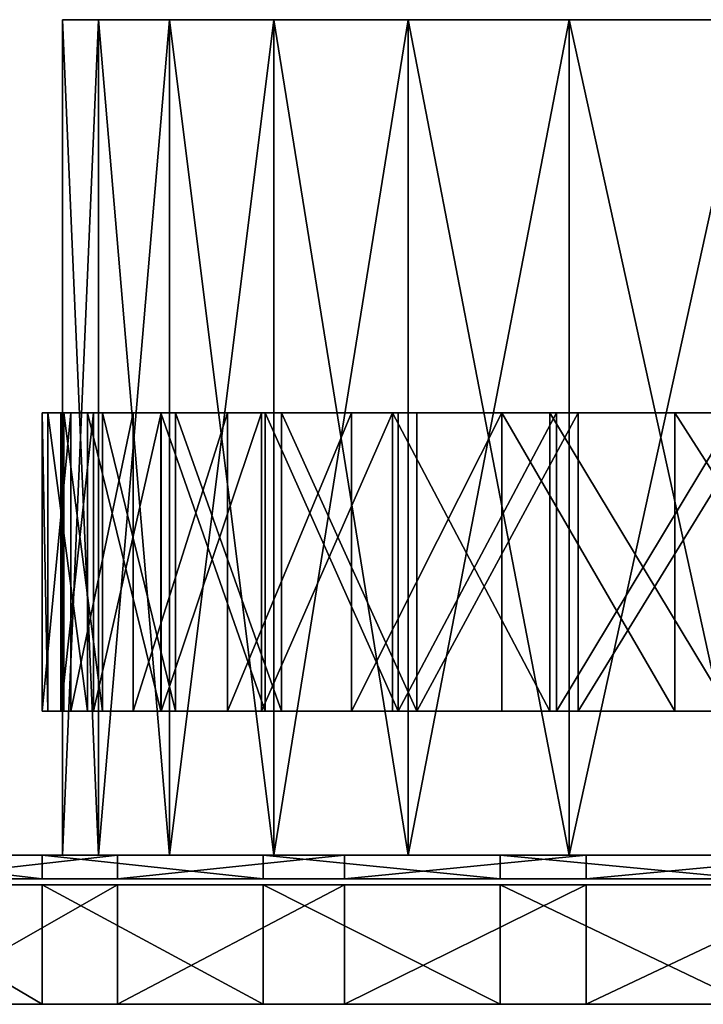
# Model space of a CAD drawing. Header units: millimetres. Extents: x 0 to 150, y 0 to 33.
# Tile 2 of 6: x 29 to 52, y 0 to 33. Entities that reach past the tile are written whole.
import ezdxf

# ---------------------------------------------------------------- set-up
doc = ezdxf.new("R2010")
doc.units = ezdxf.units.MM
doc.header["$LTSCALE"] = 25.4
doc.layers.get('0').update_dxf_attribs({"true_color": 0xff5454})

# ---------------------------------------------------------------- blocks, each defined once
blk = doc.blocks.new('RING-LED-S-MIRROR-10276.STL')
at = {"color": 250, "true_color": 0x262626}
mesh = blk.add_polyface(dxfattribs=at)
corners = [(62.761, 0, 3.671), (62.761, -28, -3.671), (62.761, -28, 3.671), (62.761, 0, -3.671)]
mesh.append_faces([[corners[k] for k in face] for face in [(0, 1, 2), (1, 0, 3)]], dxfattribs={"vtx0": -1, "color": 250})
mesh = blk.add_polyface(dxfattribs=at)
corners = [(63.969, 0, 10.912), (62.761, -28, 3.671), (63.969, -28, 10.912), (62.761, 0, 3.671)]
mesh.append_faces([[corners[k] for k in face] for face in [(0, 1, 2), (1, 0, 3)]], dxfattribs={"vtx0": -1, "color": 250})
mesh = blk.add_polyface(dxfattribs=at)
corners = [(99.743, 0, -43.844), (114.375, 0, -43.844), (107.059, 0, -44.45), (92.626, 0, -42.042), (121.492, 0, -42.042), (85.903, 0, -39.093), (128.215, 0, -39.093), (79.757, 0, -35.077), (134.361, 0, -35.077), (74.356, 0, -30.105), (139.762, 0, -30.105), (69.847, 0, -24.312), (144.271, 0, -24.312), (66.353, 0, -17.855), (147.765, 0, -17.855), (63.969, 0, -10.912), (150.149, 0, -10.912), (62.761, 0, -3.671), (151.357, 0, -3.671), (62.761, 0, 3.671), (151.357, 0, 3.671), (63.969, 0, 10.912), (150.149, 0, 10.912), (66.353, 0, 17.855), (147.765, 0, 17.855), (69.847, 0, 24.312), (144.271, 0, 24.312), (74.356, 0, 30.105), (139.762, 0, 30.105), (79.757, 0, 35.077), (134.361, 0, 35.077), (85.903, 0, 39.093), (128.215, 0, 39.093), (92.626, 0, 42.042), (121.492, 0, 42.042), (99.743, 0, 43.844), (114.375, 0, 43.844), (107.059, 0, 44.45)]
mesh.append_faces([[corners[k] for k in face] for face in [(0, 1, 2), (36, 35, 37)]], dxfattribs={"vtx0": -1, "color": 250})
mesh.append_faces([[corners[k] for k in face] for face in [(1, 3, 4), (4, 5, 6), (6, 7, 8), (8, 9, 10), (10, 11, 12), (12, 13, 14), (14, 15, 16), (16, 17, 18), (18, 19, 20), (20, 21, 22), (22, 23, 24), (24, 25, 26), (26, 27, 28), (28, 29, 30), (30, 31, 32), (32, 33, 34), (34, 35, 36)]], dxfattribs={"vtx0": -1, "vtx1": -1, "color": 250})
mesh.append_faces([[corners[k] for k in face] for face in [(1, 0, 3), (4, 3, 5), (6, 5, 7), (8, 7, 9), (10, 9, 11), (12, 11, 13), (14, 13, 15), (16, 15, 17), (18, 17, 19), (20, 19, 21), (22, 21, 23), (24, 23, 25), (26, 25, 27), (28, 27, 29), (30, 29, 31), (32, 31, 33), (34, 33, 35)]], dxfattribs={"vtx0": -1, "vtx2": -1, "color": 250})
mesh = blk.add_polyface(dxfattribs=at)
corners = [(66.353, 0, 17.855), (63.969, -28, 10.912), (66.353, -28, 17.855), (63.969, 0, 10.912)]
mesh.append_faces([[corners[k] for k in face] for face in [(0, 1, 2), (1, 0, 3)]], dxfattribs={"vtx0": -1, "color": 250})
mesh = blk.add_polyface(dxfattribs=at)
corners = [(69.847, 0, 24.312), (66.353, -28, 17.855), (69.847, -28, 24.312), (66.353, 0, 17.855)]
mesh.append_faces([[corners[k] for k in face] for face in [(0, 1, 2), (1, 0, 3)]], dxfattribs={"vtx0": -1, "color": 250})
mesh = blk.add_polyface(dxfattribs=at)
corners = [(74.356, 0, 30.105), (69.847, -28, 24.312), (74.356, -28, 30.105), (69.847, 0, 24.312)]
mesh.append_faces([[corners[k] for k in face] for face in [(0, 1, 2), (1, 0, 3)]], dxfattribs={"vtx0": -1, "color": 250})
mesh = blk.add_polyface(dxfattribs=at)
corners = [(79.757, -28, 35.077), (74.356, 0, 30.105), (74.356, -28, 30.105), (79.757, 0, 35.077)]
mesh.append_faces([[corners[k] for k in face] for face in [(0, 1, 2), (1, 0, 3)]], dxfattribs={"vtx0": -1, "color": 250})
mesh = blk.add_polyface(dxfattribs=at)
corners = [(85.903, -28, 39.093), (79.757, 0, 35.077), (79.757, -28, 35.077), (85.903, 0, 39.093)]
mesh.append_faces([[corners[k] for k in face] for face in [(0, 1, 2), (1, 0, 3)]], dxfattribs={"vtx0": -1, "color": 250})
mesh = blk.add_polyface(dxfattribs=at)
corners = [(62.761, 0, -3.671), (63.969, -28, -10.912), (62.761, -28, -3.671), (63.969, 0, -10.912)]
mesh.append_faces([[corners[k] for k in face] for face in [(0, 1, 2), (1, 0, 3)]], dxfattribs={"vtx0": -1, "color": 250})
mesh = blk.add_polyface(dxfattribs=at)
corners = [(63.969, 0, -10.912), (66.353, -28, -17.855), (63.969, -28, -10.912), (66.353, 0, -17.855)]
mesh.append_faces([[corners[k] for k in face] for face in [(0, 1, 2), (1, 0, 3)]], dxfattribs={"vtx0": -1, "color": 250})
mesh = blk.add_polyface(dxfattribs=at)
corners = [(66.353, 0, -17.855), (69.847, -28, -24.312), (66.353, -28, -17.855), (69.847, 0, -24.312)]
mesh.append_faces([[corners[k] for k in face] for face in [(0, 1, 2), (1, 0, 3)]], dxfattribs={"vtx0": -1, "color": 250})
mesh = blk.add_polyface(dxfattribs=at)
corners = [(69.847, 0, -24.312), (74.356, -28, -30.105), (69.847, -28, -24.312), (74.356, 0, -30.105)]
mesh.append_faces([[corners[k] for k in face] for face in [(0, 1, 2), (1, 0, 3)]], dxfattribs={"vtx0": -1, "color": 250})
mesh = blk.add_polyface(dxfattribs=at)
corners = [(79.757, 0, -35.077), (74.356, -28, -30.105), (74.356, 0, -30.105), (79.757, -28, -35.077)]
mesh.append_faces([[corners[k] for k in face] for face in [(0, 1, 2), (1, 0, 3)]], dxfattribs={"vtx0": -1, "color": 250})
mesh = blk.add_polyface(dxfattribs=at)
corners = [(85.903, 0, -39.093), (79.757, -28, -35.077), (79.757, 0, -35.077), (85.903, -28, -39.093)]
mesh.append_faces([[corners[k] for k in face] for face in [(0, 1, 2), (1, 0, 3)]], dxfattribs={"vtx0": -1, "color": 250})
at = {"color": 7, "true_color": 0xffffff}
mesh = blk.add_polyface(dxfattribs=at)
corners = [(62.081, -13.171, 2.417), (62.271, -23.171, -4.789), (62.081, -23.171, 2.417), (62.271, -13.171, -4.789)]
mesh.append_faces([[corners[k] for k in face] for face in [(0, 1, 2), (1, 0, 3)]], dxfattribs={"vtx0": -1, "color": 7})
mesh = blk.add_polyface(dxfattribs=at)
corners = [(63.043, -13.171, 9.562), (62.081, -23.171, 2.417), (63.043, -23.171, 9.562), (62.081, -13.171, 2.417)]
mesh.append_faces([[corners[k] for k in face] for face in [(0, 1, 2), (1, 0, 3)]], dxfattribs={"vtx0": -1, "color": 7})
mesh = blk.add_polyface(dxfattribs=at)
corners = [(98.881, -13.171, -44.294), (106.065, -13.171, -44.439), (106.052, -13.171, -45.031), (98.804, -13.171, -43.677), (91.919, -13.171, -42.422), (91.766, -13.171, -41.736), (85.346, -13.171, -39.464), (85.14, -13.171, -38.67), (79.328, -13.171, -35.494), (79.106, -13.171, -34.561), (74.021, -13.171, -30.616), (73.826, -13.171, -29.519), (69.56, -13.171, -24.954), (69.442, -13.171, -23.681), (66.059, -13.171, -18.652), (66.073, -13.171, -17.204), (63.609, -13.171, -11.872), (63.81, -13.171, -10.264), (62.271, -13.171, -4.789), (62.713, -13.171, -3.046), (62.081, -13.171, 2.417), (62.813, -13.171, 4.254), (63.043, -13.171, 9.562), (64.106, -13.171, 11.439), (65.132, -13.171, 16.461), (66.558, -13.171, 18.316), (68.295, -13.171, 22.939), (70.102, -13.171, 24.698), (72.45, -13.171, 28.829), (74.643, -13.171, 30.415), (77.493, -13.171, 33.981), (80.059, -13.171, 35.31), (83.292, -13.171, 38.262), (86.203, -13.171, 39.254), (89.7, -13.171, 41.564), (92.91, -13.171, 42.138), (96.553, -13.171, 43.8), (99.998, -13.171, 43.886), (103.675, -13.171, 44.915), (107.277, -13.171, 44.449), (110.884, -13.171, 44.88), (107.616, -13.171, -44.447), (114.801, -13.171, -44.372), (107.624, -13.171, -45.039), (114.884, -13.171, -43.756), (121.781, -13.171, -42.569), (121.941, -13.171, -41.885), (128.383, -13.171, -39.675), (128.596, -13.171, -38.884), (134.439, -13.171, -35.765), (134.671, -13.171, -34.834), (139.794, -13.171, -30.939), (140, -13.171, -29.844), (144.311, -13.171, -25.321), (144.441, -13.171, -24.05), (147.873, -13.171, -19.054), (147.873, -13.171, -17.606), (150.39, -13.171, -12.299), (150.205, -13.171, -10.688), (151.797, -13.171, -5.229), (151.372, -13.171, -3.481), (152.058, -13.171, 1.975), (151.344, -13.171, 3.819), (151.167, -13.171, 9.129), (150.122, -13.171, 11.017), (149.146, -13.171, 16.048), (147.738, -13.171, 17.917), (146.047, -13.171, 22.557), (144.256, -13.171, 24.334), (141.949, -13.171, 28.487), (139.771, -13.171, 30.095), (136.957, -13.171, 33.689), (134.404, -13.171, 35.043), (131.2, -13.171, 38.027), (128.299, -13.171, 39.047), (124.825, -13.171, 41.391), (121.621, -13.171, 41.997), (117.994, -13.171, 43.695), (114.55, -13.171, 43.814)]
mesh.append_faces([[corners[k] for k in face] for face in [(0, 1, 2), (41, 42, 43)]], dxfattribs={"vtx0": -1, "color": 7})
mesh.append_faces([[corners[k] for k in face] for face in [(1, 0, 3), (3, 4, 5), (5, 6, 7), (7, 8, 9), (9, 10, 11), (11, 12, 13), (13, 14, 15), (15, 16, 17), (17, 18, 19), (19, 20, 21), (21, 22, 23), (23, 24, 25), (25, 26, 27), (27, 28, 29), (29, 30, 31), (31, 32, 33), (33, 34, 35), (35, 36, 37), (37, 38, 39), (42, 44, 45), (45, 46, 47), (47, 48, 49), (49, 50, 51), (51, 52, 53), (53, 54, 55), (55, 56, 57), (57, 58, 59), (59, 60, 61), (61, 62, 63), (63, 64, 65), (65, 66, 67), (67, 68, 69), (69, 70, 71), (71, 72, 73), (73, 74, 75), (75, 76, 77), (77, 78, 40)]], dxfattribs={"vtx0": -1, "vtx1": -1, "color": 7})
mesh.append_faces([[corners[k] for k in face] for face in [(3, 0, 4), (5, 4, 6), (7, 6, 8), (9, 8, 10), (11, 10, 12), (13, 12, 14), (15, 14, 16), (17, 16, 18), (19, 18, 20), (21, 20, 22), (23, 22, 24), (25, 24, 26), (27, 26, 28), (29, 28, 30), (31, 30, 32), (33, 32, 34), (35, 34, 36), (37, 36, 38), (39, 38, 40), (42, 41, 44), (45, 44, 46), (47, 46, 48), (49, 48, 50), (51, 50, 52), (53, 52, 54), (55, 54, 56), (57, 56, 58), (59, 58, 60), (61, 60, 62), (63, 62, 64), (65, 64, 66), (67, 66, 68), (69, 68, 70), (71, 70, 72), (73, 72, 74), (75, 74, 76), (77, 76, 78), (40, 78, 39)]], dxfattribs={"vtx0": -1, "vtx2": -1, "color": 7})
mesh = blk.add_polyface(dxfattribs=at)
corners = [(62.271, -13.171, -4.789), (63.609, -23.171, -11.872), (62.271, -23.171, -4.789), (63.609, -13.171, -11.872)]
mesh.append_faces([[corners[k] for k in face] for face in [(0, 1, 2), (1, 0, 3)]], dxfattribs={"vtx0": -1, "color": 7})
mesh = blk.add_polyface(dxfattribs=at)
corners = [(62.713, -13.171, -3.046), (62.813, -23.171, 4.254), (62.713, -23.171, -3.046), (62.813, -13.171, 4.254)]
mesh.append_faces([[corners[k] for k in face] for face in [(0, 1, 2), (1, 0, 3)]], dxfattribs={"vtx0": -1, "color": 7})
mesh = blk.add_polyface(dxfattribs=at)
corners = [(63.81, -13.171, -10.264), (62.713, -23.171, -3.046), (63.81, -23.171, -10.264), (62.713, -13.171, -3.046)]
mesh.append_faces([[corners[k] for k in face] for face in [(0, 1, 2), (1, 0, 3)]], dxfattribs={"vtx0": -1, "color": 7})
mesh = blk.add_polyface(dxfattribs=at)
corners = [(62.813, -13.171, 4.254), (64.106, -23.171, 11.439), (62.813, -23.171, 4.254), (64.106, -13.171, 11.439)]
mesh.append_faces([[corners[k] for k in face] for face in [(0, 1, 2), (1, 0, 3)]], dxfattribs={"vtx0": -1, "color": 7})
mesh = blk.add_polyface(dxfattribs=at)
corners = [(65.132, -13.171, 16.461), (63.043, -23.171, 9.562), (65.132, -23.171, 16.461), (63.043, -13.171, 9.562)]
mesh.append_faces([[corners[k] for k in face] for face in [(0, 1, 2), (1, 0, 3)]], dxfattribs={"vtx0": -1, "color": 7})
mesh = blk.add_polyface(dxfattribs=at)
corners = [(63.609, -13.171, -11.872), (66.059, -23.171, -18.652), (63.609, -23.171, -11.872), (66.059, -13.171, -18.652)]
mesh.append_faces([[corners[k] for k in face] for face in [(0, 1, 2), (1, 0, 3)]], dxfattribs={"vtx0": -1, "color": 7})
mesh = blk.add_polyface(dxfattribs=at)
corners = [(66.073, -13.171, -17.204), (63.81, -23.171, -10.264), (66.073, -23.171, -17.204), (63.81, -13.171, -10.264)]
mesh.append_faces([[corners[k] for k in face] for face in [(0, 1, 2), (1, 0, 3)]], dxfattribs={"vtx0": -1, "color": 7})
mesh = blk.add_polyface(dxfattribs=at)
corners = [(64.106, -13.171, 11.439), (66.558, -23.171, 18.316), (64.106, -23.171, 11.439), (66.558, -13.171, 18.316)]
mesh.append_faces([[corners[k] for k in face] for face in [(0, 1, 2), (1, 0, 3)]], dxfattribs={"vtx0": -1, "color": 7})
mesh = blk.add_polyface(dxfattribs=at)
corners = [(68.295, -13.171, 22.939), (65.132, -23.171, 16.461), (68.295, -23.171, 22.939), (65.132, -13.171, 16.461)]
mesh.append_faces([[corners[k] for k in face] for face in [(0, 1, 2), (1, 0, 3)]], dxfattribs={"vtx0": -1, "color": 7})
mesh = blk.add_polyface(dxfattribs=at)
corners = [(66.059, -13.171, -18.652), (69.56, -23.171, -24.954), (66.059, -23.171, -18.652), (69.56, -13.171, -24.954)]
mesh.append_faces([[corners[k] for k in face] for face in [(0, 1, 2), (1, 0, 3)]], dxfattribs={"vtx0": -1, "color": 7})
mesh = blk.add_polyface(dxfattribs=at)
corners = [(69.442, -13.171, -23.681), (66.073, -23.171, -17.204), (69.442, -23.171, -23.681), (66.073, -13.171, -17.204)]
mesh.append_faces([[corners[k] for k in face] for face in [(0, 1, 2), (1, 0, 3)]], dxfattribs={"vtx0": -1, "color": 7})
mesh = blk.add_polyface(dxfattribs=at)
corners = [(66.558, -13.171, 18.316), (70.102, -23.171, 24.698), (66.558, -23.171, 18.316), (70.102, -13.171, 24.698)]
mesh.append_faces([[corners[k] for k in face] for face in [(0, 1, 2), (1, 0, 3)]], dxfattribs={"vtx0": -1, "color": 7})
mesh = blk.add_polyface(dxfattribs=at)
corners = [(72.45, -13.171, 28.829), (68.295, -23.171, 22.939), (72.45, -23.171, 28.829), (68.295, -13.171, 22.939)]
mesh.append_faces([[corners[k] for k in face] for face in [(0, 1, 2), (1, 0, 3)]], dxfattribs={"vtx0": -1, "color": 7})
mesh = blk.add_polyface(dxfattribs=at)
corners = [(73.826, -13.171, -29.519), (69.442, -23.171, -23.681), (73.826, -23.171, -29.519), (69.442, -13.171, -23.681)]
mesh.append_faces([[corners[k] for k in face] for face in [(0, 1, 2), (1, 0, 3)]], dxfattribs={"vtx0": -1, "color": 7})
mesh = blk.add_polyface(dxfattribs=at)
corners = [(69.56, -13.171, -24.954), (74.021, -23.171, -30.616), (69.56, -23.171, -24.954), (74.021, -13.171, -30.616)]
mesh.append_faces([[corners[k] for k in face] for face in [(0, 1, 2), (1, 0, 3)]], dxfattribs={"vtx0": -1, "color": 7})
mesh = blk.add_polyface(dxfattribs=at)
corners = [(70.102, -13.171, 24.698), (74.643, -23.171, 30.415), (70.102, -23.171, 24.698), (74.643, -13.171, 30.415)]
mesh.append_faces([[corners[k] for k in face] for face in [(0, 1, 2), (1, 0, 3)]], dxfattribs={"vtx0": -1, "color": 7})
mesh = blk.add_polyface(dxfattribs=at)
corners = [(77.493, -13.171, 33.981), (72.45, -23.171, 28.829), (77.493, -23.171, 33.981), (72.45, -13.171, 28.829)]
mesh.append_faces([[corners[k] for k in face] for face in [(0, 1, 2), (1, 0, 3)]], dxfattribs={"vtx0": -1, "color": 7})
mesh = blk.add_polyface(dxfattribs=at)
corners = [(79.106, -23.171, -34.561), (73.826, -13.171, -29.519), (73.826, -23.171, -29.519), (79.106, -13.171, -34.561)]
mesh.append_faces([[corners[k] for k in face] for face in [(0, 1, 2), (1, 0, 3)]], dxfattribs={"vtx0": -1, "color": 7})
mesh = blk.add_polyface(dxfattribs=at)
corners = [(79.328, -13.171, -35.494), (74.021, -23.171, -30.616), (74.021, -13.171, -30.616), (79.328, -23.171, -35.494)]
mesh.append_faces([[corners[k] for k in face] for face in [(0, 1, 2), (1, 0, 3)]], dxfattribs={"vtx0": -1, "color": 7})
mesh = blk.add_polyface(dxfattribs=at)
corners = [(80.059, -13.171, 35.31), (74.643, -23.171, 30.415), (74.643, -13.171, 30.415), (80.059, -23.171, 35.31)]
mesh.append_faces([[corners[k] for k in face] for face in [(0, 1, 2), (1, 0, 3)]], dxfattribs={"vtx0": -1, "color": 7})
mesh = blk.add_polyface(dxfattribs=at)
corners = [(83.292, -23.171, 38.262), (77.493, -13.171, 33.981), (77.493, -23.171, 33.981), (83.292, -13.171, 38.262)]
mesh.append_faces([[corners[k] for k in face] for face in [(0, 1, 2), (1, 0, 3)]], dxfattribs={"vtx0": -1, "color": 7})
mesh = blk.add_polyface(dxfattribs=at)
corners = [(85.14, -23.171, -38.67), (79.106, -13.171, -34.561), (79.106, -23.171, -34.561), (85.14, -13.171, -38.67)]
mesh.append_faces([[corners[k] for k in face] for face in [(0, 1, 2), (1, 0, 3)]], dxfattribs={"vtx0": -1, "color": 7})
mesh = blk.add_polyface(dxfattribs=at)
corners = [(85.346, -13.171, -39.464), (79.328, -23.171, -35.494), (79.328, -13.171, -35.494), (85.346, -23.171, -39.464)]
mesh.append_faces([[corners[k] for k in face] for face in [(0, 1, 2), (1, 0, 3)]], dxfattribs={"vtx0": -1, "color": 7})
mesh = blk.add_polyface(dxfattribs=at)
corners = [(86.203, -13.171, 39.254), (80.059, -23.171, 35.31), (80.059, -13.171, 35.31), (86.203, -23.171, 39.254)]
mesh.append_faces([[corners[k] for k in face] for face in [(0, 1, 2), (1, 0, 3)]], dxfattribs={"vtx0": -1, "color": 7})
mesh = blk.add_polyface(dxfattribs=at)
corners = [(89.7, -23.171, 41.564), (83.292, -13.171, 38.262), (83.292, -23.171, 38.262), (89.7, -13.171, 41.564)]
mesh.append_faces([[corners[k] for k in face] for face in [(0, 1, 2), (1, 0, 3)]], dxfattribs={"vtx0": -1, "color": 7})
mesh = blk.add_polyface(dxfattribs=at)
corners = [(114.801, -23.171, -44.372), (107.616, -23.171, -44.447), (107.624, -23.171, -45.039), (114.884, -23.171, -43.756), (121.781, -23.171, -42.569), (121.941, -23.171, -41.885), (128.383, -23.171, -39.675), (128.596, -23.171, -38.884), (134.439, -23.171, -35.765), (134.671, -23.171, -34.834), (139.794, -23.171, -30.939), (140, -23.171, -29.844), (144.311, -23.171, -25.321), (144.441, -23.171, -24.05), (147.873, -23.171, -19.054), (147.873, -23.171, -17.606), (150.39, -23.171, -12.299), (150.205, -23.171, -10.688), (151.797, -23.171, -5.229), (151.372, -23.171, -3.481), (152.058, -23.171, 1.975), (151.344, -23.171, 3.819), (151.167, -23.171, 9.129), (150.122, -23.171, 11.017), (149.146, -23.171, 16.048), (147.738, -23.171, 17.917), (146.047, -23.171, 22.557), (144.256, -23.171, 24.334), (141.949, -23.171, 28.487), (139.771, -23.171, 30.095), (136.957, -23.171, 33.689), (134.404, -23.171, 35.043), (131.2, -23.171, 38.027), (128.299, -23.171, 39.047), (124.825, -23.171, 41.391), (121.621, -23.171, 41.997), (117.994, -23.171, 43.695), (114.55, -23.171, 43.814), (110.884, -23.171, 44.88), (107.277, -23.171, 44.449), (106.065, -23.171, -44.439), (98.881, -23.171, -44.294), (106.052, -23.171, -45.031), (98.804, -23.171, -43.677), (91.919, -23.171, -42.422), (91.766, -23.171, -41.736), (85.346, -23.171, -39.464), (85.14, -23.171, -38.67), (79.328, -23.171, -35.494), (79.106, -23.171, -34.561), (74.021, -23.171, -30.616), (73.826, -23.171, -29.519), (69.56, -23.171, -24.954), (69.442, -23.171, -23.681), (66.059, -23.171, -18.652), (66.073, -23.171, -17.204), (63.609, -23.171, -11.872), (63.81, -23.171, -10.264), (62.271, -23.171, -4.789), (62.713, -23.171, -3.046), (62.081, -23.171, 2.417), (62.813, -23.171, 4.254), (63.043, -23.171, 9.562), (64.106, -23.171, 11.439), (65.132, -23.171, 16.461), (66.558, -23.171, 18.316), (68.295, -23.171, 22.939), (70.102, -23.171, 24.698), (72.45, -23.171, 28.829), (74.643, -23.171, 30.415), (77.493, -23.171, 33.981), (80.059, -23.171, 35.31), (83.292, -23.171, 38.262), (86.203, -23.171, 39.254), (89.7, -23.171, 41.564), (92.91, -23.171, 42.138), (96.553, -23.171, 43.8), (99.998, -23.171, 43.886), (103.675, -23.171, 44.915)]
mesh.append_faces([[corners[k] for k in face] for face in [(0, 1, 2), (40, 41, 42)]], dxfattribs={"vtx0": -1, "color": 7})
mesh.append_faces([[corners[k] for k in face] for face in [(1, 0, 3), (3, 4, 5), (5, 6, 7), (7, 8, 9), (9, 10, 11), (11, 12, 13), (13, 14, 15), (15, 16, 17), (17, 18, 19), (19, 20, 21), (21, 22, 23), (23, 24, 25), (25, 26, 27), (27, 28, 29), (29, 30, 31), (31, 32, 33), (33, 34, 35), (35, 36, 37), (37, 38, 39), (41, 43, 44), (44, 45, 46), (46, 47, 48), (48, 49, 50), (50, 51, 52), (52, 53, 54), (54, 55, 56), (56, 57, 58), (58, 59, 60), (60, 61, 62), (62, 63, 64), (64, 65, 66), (66, 67, 68), (68, 69, 70), (70, 71, 72), (72, 73, 74), (74, 75, 76), (76, 77, 78), (78, 39, 38)]], dxfattribs={"vtx0": -1, "vtx1": -1, "color": 7})
mesh.append_faces([[corners[k] for k in face] for face in [(3, 0, 4), (5, 4, 6), (7, 6, 8), (9, 8, 10), (11, 10, 12), (13, 12, 14), (15, 14, 16), (17, 16, 18), (19, 18, 20), (21, 20, 22), (23, 22, 24), (25, 24, 26), (27, 26, 28), (29, 28, 30), (31, 30, 32), (33, 32, 34), (35, 34, 36), (37, 36, 38), (41, 40, 43), (44, 43, 45), (46, 45, 47), (48, 47, 49), (50, 49, 51), (52, 51, 53), (54, 53, 55), (56, 55, 57), (58, 57, 59), (60, 59, 61), (62, 61, 63), (64, 63, 65), (66, 65, 67), (68, 67, 69), (70, 69, 71), (72, 71, 73), (74, 73, 75), (76, 75, 77), (78, 77, 39)]], dxfattribs={"vtx0": -1, "vtx2": -1, "color": 7})
at = {"color": 250, "true_color": 0x262626}
mesh = blk.add_polyface(dxfattribs=at)
corners = [(97.525, -28, -74.392), (115.265, -28, -74.55), (106.391, -28, -74.997), (124.025, -28, -73.056), (88.793, -28, -72.742), (132.546, -28, -70.536), (80.318, -28, -70.071), (140.71, -28, -67.027), (72.218, -28, -66.416), (148.401, -28, -62.576), (64.608, -28, -61.83), (155.512, -28, -57.247), (57.593, -28, -56.375), (161.943, -28, -51.115), (51.272, -28, -50.129), (167.603, -28, -44.265), (45.735, -28, -43.179), (172.414, -28, -36.793), (41.059, -28, -35.623), (176.307, -28, -28.805), (37.309, -28, -27.567), (179.227, -28, -20.413), (34.538, -28, -19.124), (181.135, -28, -11.734), (32.785, -28, -10.412), (182.003, -28, -2.89), (32.075, -28, -1.554), (181.819, -28, 5.994), (32.417, -28, 7.325), (180.585, -28, 14.794), (33.808, -28, 16.102), (178.319, -28, 23.386), (36.226, -28, 24.652), (175.053, -28, 31.65), (39.639, -28, 32.857), (170.833, -28, 39.47), (43.998, -28, 40.6), (165.717, -28, 46.736), (49.243, -28, 47.774), (159.778, -28, 53.345), (52.175, -28, 51.115), (55.299, -28, 54.276), (153.098, -28, 59.206), (62.082, -28, 60.017), (145.773, -28, 64.236), (69.496, -28, 64.916), (137.903, -28, 68.364), (77.437, -28, 68.903), (129.601, -28, 71.532), (85.795, -28, 71.922), (120.983, -28, 73.696), (94.45, -28, 73.933), (112.169, -28, 74.826), (103.283, -28, 74.905)]
mesh.append_faces([[corners[k] for k in face] for face in [(0, 1, 2), (52, 51, 53)]], dxfattribs={"vtx0": -1, "color": 250})
mesh.append_faces([[corners[k] for k in face] for face in [(1, 0, 3), (3, 4, 5), (5, 6, 7), (7, 8, 9), (9, 10, 11), (11, 12, 13), (13, 14, 15), (15, 16, 17), (17, 18, 19), (19, 20, 21), (21, 22, 23), (23, 24, 25), (25, 26, 27), (27, 28, 29), (29, 30, 31), (31, 32, 33), (33, 34, 35), (35, 36, 37), (37, 38, 39), (39, 41, 42), (42, 43, 44), (44, 45, 46), (46, 47, 48), (48, 49, 50), (50, 51, 52)]], dxfattribs={"vtx0": -1, "vtx1": -1, "color": 250})
mesh.append_faces([[corners[k] for k in face] for face in [(3, 0, 4), (5, 4, 6), (7, 6, 8), (9, 8, 10), (11, 10, 12), (13, 12, 14), (15, 14, 16), (17, 16, 18), (19, 18, 20), (21, 20, 22), (23, 22, 24), (25, 24, 26), (27, 26, 28), (29, 28, 30), (31, 30, 32), (33, 32, 34), (35, 34, 36), (37, 36, 38), (39, 38, 40), (39, 40, 41), (42, 41, 43), (44, 43, 45), (46, 45, 47), (48, 47, 49), (50, 49, 51)]], dxfattribs={"vtx0": -1, "vtx2": -1, "color": 250})
mesh = blk.add_polyface(dxfattribs=at)
corners = [(62.082, -28.8, 60.017), (55.299, -28, 54.276), (55.299, -28.8, 54.276), (62.082, -28, 60.017)]
mesh.append_faces([[corners[k] for k in face] for face in [(0, 1, 2), (1, 0, 3)]], dxfattribs={"vtx0": -1, "color": 250})
mesh = blk.add_polyface(dxfattribs=at)
corners = [(64.608, -28, -61.83), (57.593, -28.8, -56.375), (57.593, -28, -56.375), (64.608, -28.8, -61.83)]
mesh.append_faces([[corners[k] for k in face] for face in [(0, 1, 2), (1, 0, 3)]], dxfattribs={"vtx0": -1, "color": 250})
mesh = blk.add_polyface(dxfattribs=at)
corners = [(69.496, -28.8, 64.916), (62.082, -28, 60.017), (62.082, -28.8, 60.017), (69.496, -28, 64.916)]
mesh.append_faces([[corners[k] for k in face] for face in [(0, 1, 2), (1, 0, 3)]], dxfattribs={"vtx0": -1, "color": 250})
mesh = blk.add_polyface(dxfattribs=at)
corners = [(114.375, -28, -43.844), (99.743, -28, -43.844), (107.059, -28, -44.45), (121.492, -28, -42.042), (92.626, -28, -42.042), (128.215, -28, -39.093), (85.903, -28, -39.093), (134.361, -28, -35.077), (79.757, -28, -35.077), (139.762, -28, -30.105), (74.356, -28, -30.105), (144.271, -28, -24.312), (69.847, -28, -24.312), (147.765, -28, -17.855), (66.353, -28, -17.855), (150.149, -28, -10.912), (63.969, -28, -10.912), (151.357, -28, -3.671), (62.761, -28, -3.671), (151.357, -28, 3.671), (62.761, -28, 3.671), (150.149, -28, 10.912), (63.969, -28, 10.912), (147.765, -28, 17.855), (66.353, -28, 17.855), (144.271, -28, 24.312), (69.847, -28, 24.312), (139.762, -28, 30.105), (74.356, -28, 30.105), (134.361, -28, 35.077), (79.757, -28, 35.077), (128.215, -28, 39.093), (85.903, -28, 39.093), (121.492, -28, 42.042), (92.626, -28, 42.042), (114.375, -28, 43.844), (99.743, -28, 43.844), (107.059, -28, 44.45)]
mesh.append_faces([[corners[k] for k in face] for face in [(0, 1, 2), (36, 35, 37)]], dxfattribs={"vtx0": -1, "color": 250})
mesh.append_faces([[corners[k] for k in face] for face in [(1, 3, 4), (4, 5, 6), (6, 7, 8), (8, 9, 10), (10, 11, 12), (12, 13, 14), (14, 15, 16), (16, 17, 18), (18, 19, 20), (20, 21, 22), (22, 23, 24), (24, 25, 26), (26, 27, 28), (28, 29, 30), (30, 31, 32), (32, 33, 34), (34, 35, 36)]], dxfattribs={"vtx0": -1, "vtx1": -1, "color": 250})
mesh.append_faces([[corners[k] for k in face] for face in [(1, 0, 3), (4, 3, 5), (6, 5, 7), (8, 7, 9), (10, 9, 11), (12, 11, 13), (14, 13, 15), (16, 15, 17), (18, 17, 19), (20, 19, 21), (22, 21, 23), (24, 23, 25), (26, 25, 27), (28, 27, 29), (30, 29, 31), (32, 31, 33), (34, 33, 35)]], dxfattribs={"vtx0": -1, "vtx2": -1, "color": 250})
mesh = blk.add_polyface(dxfattribs=at)
corners = [(72.218, -28, -66.416), (64.608, -28.8, -61.83), (64.608, -28, -61.83), (72.218, -28.8, -66.416)]
mesh.append_faces([[corners[k] for k in face] for face in [(0, 1, 2), (1, 0, 3)]], dxfattribs={"vtx0": -1, "color": 250})
mesh = blk.add_polyface(dxfattribs=at)
corners = [(77.437, -28.8, 68.903), (69.496, -28, 64.916), (69.496, -28.8, 64.916), (77.437, -28, 68.903)]
mesh.append_faces([[corners[k] for k in face] for face in [(0, 1, 2), (1, 0, 3)]], dxfattribs={"vtx0": -1, "color": 250})
mesh = blk.add_polyface(dxfattribs=at)
corners = [(80.318, -28, -70.071), (72.218, -28.8, -66.416), (72.218, -28, -66.416), (80.318, -28.8, -70.071)]
mesh.append_faces([[corners[k] for k in face] for face in [(0, 1, 2), (1, 0, 3)]], dxfattribs={"vtx0": -1, "color": 250})
mesh = blk.add_polyface(dxfattribs=at)
corners = [(85.795, -28.8, 71.922), (77.437, -28, 68.903), (77.437, -28.8, 68.903), (85.795, -28, 71.922)]
mesh.append_faces([[corners[k] for k in face] for face in [(0, 1, 2), (1, 0, 3)]], dxfattribs={"vtx0": -1, "color": 250})
mesh = blk.add_polyface(dxfattribs=at)
corners = [(88.793, -28, -72.742), (80.318, -28.8, -70.071), (80.318, -28, -70.071), (88.793, -28.8, -72.742)]
mesh.append_faces([[corners[k] for k in face] for face in [(0, 1, 2), (1, 0, 3)]], dxfattribs={"vtx0": -1, "color": 250})
mesh = blk.add_polyface(dxfattribs=at)
corners = [(115.265, -28.8, -74.55), (97.525, -28.8, -74.392), (106.391, -28.8, -74.997), (124.025, -28.8, -73.056), (88.793, -28.8, -72.742), (132.546, -28.8, -70.536), (80.318, -28.8, -70.071), (140.71, -28.8, -67.027), (72.218, -28.8, -66.416), (148.401, -28.8, -62.576), (64.608, -28.8, -61.83), (155.512, -28.8, -57.247), (57.593, -28.8, -56.375), (161.943, -28.8, -51.115), (51.272, -28.8, -50.129), (167.603, -28.8, -44.265), (45.735, -28.8, -43.179), (172.414, -28.8, -36.793), (41.059, -28.8, -35.623), (176.307, -28.8, -28.805), (37.309, -28.8, -27.567), (179.227, -28.8, -20.413), (34.538, -28.8, -19.124), (181.135, -28.8, -11.734), (32.785, -28.8, -10.412), (182.003, -28.8, -2.89), (32.075, -28.8, -1.554), (181.819, -28.8, 5.994), (32.417, -28.8, 7.325), (180.585, -28.8, 14.794), (33.808, -28.8, 16.102), (178.319, -28.8, 23.386), (36.226, -28.8, 24.652), (175.053, -28.8, 31.65), (39.639, -28.8, 32.857), (170.833, -28.8, 39.47), (43.998, -28.8, 40.6), (165.717, -28.8, 46.736), (49.243, -28.8, 47.774), (159.778, -28.8, 53.345), (52.175, -28.8, 51.115), (55.299, -28.8, 54.276), (153.098, -28.8, 59.206), (62.082, -28.8, 60.017), (145.773, -28.8, 64.236), (69.496, -28.8, 64.916), (137.903, -28.8, 68.364), (77.437, -28.8, 68.903), (129.601, -28.8, 71.532), (85.795, -28.8, 71.922), (120.983, -28.8, 73.696), (94.45, -28.8, 73.933), (112.169, -28.8, 74.826), (103.283, -28.8, 74.905)]
mesh.append_faces([[corners[k] for k in face] for face in [(0, 1, 2), (51, 52, 53)]], dxfattribs={"vtx0": -1, "color": 250})
mesh.append_faces([[corners[k] for k in face] for face in [(1, 3, 4), (4, 5, 6), (6, 7, 8), (8, 9, 10), (10, 11, 12), (12, 13, 14), (14, 15, 16), (16, 17, 18), (18, 19, 20), (20, 21, 22), (22, 23, 24), (24, 25, 26), (26, 27, 28), (28, 29, 30), (30, 31, 32), (32, 33, 34), (34, 35, 36), (36, 37, 38), (38, 39, 40), (40, 39, 41), (41, 42, 43), (43, 44, 45), (45, 46, 47), (47, 48, 49), (49, 50, 51)]], dxfattribs={"vtx0": -1, "vtx1": -1, "color": 250})
mesh.append_faces([[corners[k] for k in face] for face in [(1, 0, 3), (4, 3, 5), (6, 5, 7), (8, 7, 9), (10, 9, 11), (12, 11, 13), (14, 13, 15), (16, 15, 17), (18, 17, 19), (20, 19, 21), (22, 21, 23), (24, 23, 25), (26, 25, 27), (28, 27, 29), (30, 29, 31), (32, 31, 33), (34, 33, 35), (36, 35, 37), (38, 37, 39), (41, 39, 42), (43, 42, 44), (45, 44, 46), (47, 46, 48), (49, 48, 50), (51, 50, 52)]], dxfattribs={"vtx0": -1, "vtx2": -1, "color": 250})
at = {"color": 8, "true_color": 0x7c7b7b}
mesh = blk.add_polyface(dxfattribs=at)
corners = [(97.525, -29, -74.392), (115.265, -29, -74.55), (106.391, -29, -74.997), (124.025, -29, -73.056), (88.793, -29, -72.742), (132.546, -29, -70.536), (80.318, -29, -70.071), (140.71, -29, -67.027), (72.218, -29, -66.416), (148.401, -29, -62.576), (64.608, -29, -61.83), (155.512, -29, -57.247), (57.593, -29, -56.375), (161.943, -29, -51.115), (51.272, -29, -50.129), (167.603, -29, -44.265), (45.735, -29, -43.179), (172.414, -29, -36.793), (41.059, -29, -35.623), (176.307, -29, -28.805), (37.309, -29, -27.567), (179.227, -29, -20.413), (34.538, -29, -19.124), (181.135, -29, -11.734), (32.785, -29, -10.412), (182.003, -29, -2.89), (32.075, -29, -1.554), (181.819, -29, 5.994), (32.417, -29, 7.325), (180.585, -29, 14.794), (33.808, -29, 16.102), (178.319, -29, 23.386), (36.226, -29, 24.652), (175.053, -29, 31.65), (39.639, -29, 32.857), (170.833, -29, 39.47), (43.998, -29, 40.6), (165.717, -29, 46.736), (49.243, -29, 47.774), (159.778, -29, 53.345), (52.175, -29, 51.115), (55.299, -29, 54.276), (153.098, -29, 59.206), (62.082, -29, 60.017), (145.773, -29, 64.236), (69.496, -29, 64.916), (137.903, -29, 68.364), (77.437, -29, 68.903), (129.601, -29, 71.532), (85.795, -29, 71.922), (120.983, -29, 73.696), (94.45, -29, 73.933), (112.169, -29, 74.826), (103.283, -29, 74.905)]
mesh.append_faces([[corners[k] for k in face] for face in [(0, 1, 2), (52, 51, 53)]], dxfattribs={"vtx0": -1, "color": 8})
mesh.append_faces([[corners[k] for k in face] for face in [(1, 0, 3), (3, 4, 5), (5, 6, 7), (7, 8, 9), (9, 10, 11), (11, 12, 13), (13, 14, 15), (15, 16, 17), (17, 18, 19), (19, 20, 21), (21, 22, 23), (23, 24, 25), (25, 26, 27), (27, 28, 29), (29, 30, 31), (31, 32, 33), (33, 34, 35), (35, 36, 37), (37, 38, 39), (39, 41, 42), (42, 43, 44), (44, 45, 46), (46, 47, 48), (48, 49, 50), (50, 51, 52)]], dxfattribs={"vtx0": -1, "vtx1": -1, "color": 8})
mesh.append_faces([[corners[k] for k in face] for face in [(3, 0, 4), (5, 4, 6), (7, 6, 8), (9, 8, 10), (11, 10, 12), (13, 12, 14), (15, 14, 16), (17, 16, 18), (19, 18, 20), (21, 20, 22), (23, 22, 24), (25, 24, 26), (27, 26, 28), (29, 28, 30), (31, 30, 32), (33, 32, 34), (35, 34, 36), (37, 36, 38), (39, 38, 40), (39, 40, 41), (42, 41, 43), (44, 43, 45), (46, 45, 47), (48, 47, 49), (50, 49, 51)]], dxfattribs={"vtx0": -1, "vtx2": -1, "color": 8})
mesh = blk.add_polyface(dxfattribs=at)
corners = [(62.082, -33, 60.017), (55.299, -29, 54.276), (55.299, -33, 54.276), (62.082, -29, 60.017)]
mesh.append_faces([[corners[k] for k in face] for face in [(0, 1, 2), (1, 0, 3)]], dxfattribs={"vtx0": -1, "color": 8})
mesh = blk.add_polyface(dxfattribs=at)
corners = [(64.608, -29, -61.83), (57.593, -33, -56.375), (57.593, -29, -56.375), (64.608, -33, -61.83)]
mesh.append_faces([[corners[k] for k in face] for face in [(0, 1, 2), (1, 0, 3)]], dxfattribs={"vtx0": -1, "color": 8})
mesh = blk.add_polyface(dxfattribs=at)
corners = [(69.496, -33, 64.916), (62.082, -29, 60.017), (62.082, -33, 60.017), (69.496, -29, 64.916)]
mesh.append_faces([[corners[k] for k in face] for face in [(0, 1, 2), (1, 0, 3)]], dxfattribs={"vtx0": -1, "color": 8})
mesh = blk.add_polyface(dxfattribs=at)
corners = [(72.218, -29, -66.416), (64.608, -33, -61.83), (64.608, -29, -61.83), (72.218, -33, -66.416)]
mesh.append_faces([[corners[k] for k in face] for face in [(0, 1, 2), (1, 0, 3)]], dxfattribs={"vtx0": -1, "color": 8})
mesh = blk.add_polyface(dxfattribs=at)
corners = [(77.437, -33, 68.903), (69.496, -29, 64.916), (69.496, -33, 64.916), (77.437, -29, 68.903)]
mesh.append_faces([[corners[k] for k in face] for face in [(0, 1, 2), (1, 0, 3)]], dxfattribs={"vtx0": -1, "color": 8})
mesh = blk.add_polyface(dxfattribs=at)
corners = [(80.318, -29, -70.071), (72.218, -33, -66.416), (72.218, -29, -66.416), (80.318, -33, -70.071)]
mesh.append_faces([[corners[k] for k in face] for face in [(0, 1, 2), (1, 0, 3)]], dxfattribs={"vtx0": -1, "color": 8})
mesh = blk.add_polyface(dxfattribs=at)
corners = [(85.795, -33, 71.922), (77.437, -29, 68.903), (77.437, -33, 68.903), (85.795, -29, 71.922)]
mesh.append_faces([[corners[k] for k in face] for face in [(0, 1, 2), (1, 0, 3)]], dxfattribs={"vtx0": -1, "color": 8})
mesh = blk.add_polyface(dxfattribs=at)
corners = [(88.793, -29, -72.742), (80.318, -33, -70.071), (80.318, -29, -70.071), (88.793, -33, -72.742)]
mesh.append_faces([[corners[k] for k in face] for face in [(0, 1, 2), (1, 0, 3)]], dxfattribs={"vtx0": -1, "color": 8})
mesh = blk.add_polyface(dxfattribs=at)
corners = [(115.265, -33, -74.55), (97.525, -33, -74.392), (106.391, -33, -74.997), (124.025, -33, -73.056), (88.793, -33, -72.742), (132.546, -33, -70.536), (80.318, -33, -70.071), (140.71, -33, -67.027), (72.218, -33, -66.416), (148.401, -33, -62.576), (64.608, -33, -61.83), (155.512, -33, -57.247), (57.593, -33, -56.375), (161.943, -33, -51.115), (51.272, -33, -50.129), (167.603, -33, -44.265), (45.735, -33, -43.179), (172.414, -33, -36.793), (41.059, -33, -35.623), (176.307, -33, -28.805), (37.309, -33, -27.567), (179.227, -33, -20.413), (34.538, -33, -19.124), (181.135, -33, -11.734), (32.785, -33, -10.412), (182.003, -33, -2.89), (32.075, -33, -1.554), (181.819, -33, 5.994), (32.417, -33, 7.325), (180.585, -33, 14.794), (33.808, -33, 16.102), (178.319, -33, 23.386), (36.226, -33, 24.652), (175.053, -33, 31.65), (39.639, -33, 32.857), (170.833, -33, 39.47), (43.998, -33, 40.6), (165.717, -33, 46.736), (49.243, -33, 47.774), (159.778, -33, 53.345), (52.175, -33, 51.115), (55.299, -33, 54.276), (153.098, -33, 59.206), (62.082, -33, 60.017), (145.773, -33, 64.236), (69.496, -33, 64.916), (137.903, -33, 68.364), (77.437, -33, 68.903), (129.601, -33, 71.532), (85.795, -33, 71.922), (120.983, -33, 73.696), (94.45, -33, 73.933), (112.169, -33, 74.826), (103.283, -33, 74.905)]
mesh.append_faces([[corners[k] for k in face] for face in [(0, 1, 2), (51, 52, 53)]], dxfattribs={"vtx0": -1, "color": 8})
mesh.append_faces([[corners[k] for k in face] for face in [(1, 3, 4), (4, 5, 6), (6, 7, 8), (8, 9, 10), (10, 11, 12), (12, 13, 14), (14, 15, 16), (16, 17, 18), (18, 19, 20), (20, 21, 22), (22, 23, 24), (24, 25, 26), (26, 27, 28), (28, 29, 30), (30, 31, 32), (32, 33, 34), (34, 35, 36), (36, 37, 38), (38, 39, 40), (40, 39, 41), (41, 42, 43), (43, 44, 45), (45, 46, 47), (47, 48, 49), (49, 50, 51)]], dxfattribs={"vtx0": -1, "vtx1": -1, "color": 8})
mesh.append_faces([[corners[k] for k in face] for face in [(1, 0, 3), (4, 3, 5), (6, 5, 7), (8, 7, 9), (10, 9, 11), (12, 11, 13), (14, 13, 15), (16, 15, 17), (18, 17, 19), (20, 19, 21), (22, 21, 23), (24, 23, 25), (26, 25, 27), (28, 27, 29), (30, 29, 31), (32, 31, 33), (34, 33, 35), (36, 35, 37), (38, 37, 39), (41, 39, 42), (43, 42, 44), (45, 44, 46), (47, 46, 48), (49, 48, 50), (51, 50, 52)]], dxfattribs={"vtx0": -1, "vtx2": -1, "color": 8})

msp = doc.modelspace()

# ---------------------------------------------------------------- block references
at = {"color": 0}
msp.add_blockref('RING-LED-S-MIRROR-10276.STL', (-32.075, 33, 74.997), dxfattribs=at)

doc.saveas('drawing.dxf')
